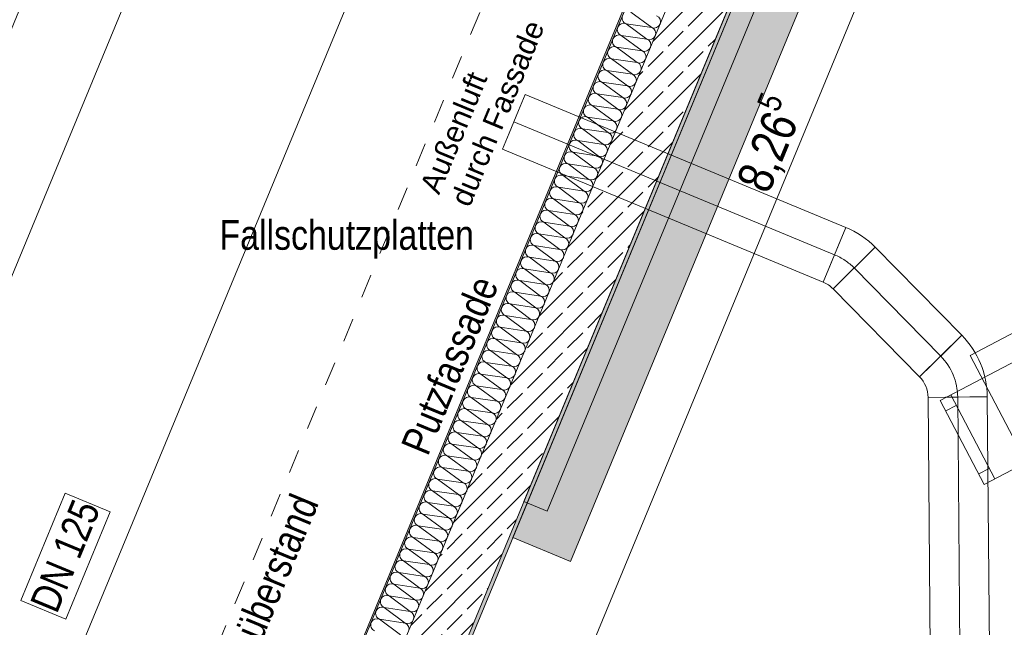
# Model space of a CAD drawing. Header units: metres. Extents: x -89 to 754, y -195 to 69.
# Tile 144 of 256: x 1.63 to 5.79, y 18.63 to 21.2. Entities that reach past the tile are written whole.
import ezdxf

# ---------------------------------------------------------------- set-up
doc = ezdxf.new("R2010")
doc.units = ezdxf.units.M
doc.header["$MEASUREMENT"] = 0
doc.linetypes.add('Strichlinie_ eng', pattern=[0.115, 0.075, -0.04])
doc.linetypes.add('STRICHPUNKT2', pattern=[12.7, 6.35, -3.175, 0, -3.175])
for name, color, linetype in [('10 Fassade', 7, 'Continuous'), ('30 Dach', 7, 'Continuous'), ('70 Entwässerung_Regenwasser', 7, 'Continuous'), ('70 Lüftung', 7, 'Continuous'), ('90 Allgemein Beschriftung', 7, 'Continuous'), ('95 Ausführungsplanung Bemaßung', 7, 'Continuous'), ('Neubau_10 Wand außen', 7, 'Continuous'), ('Neubau_30 Dach', 7, 'Continuous'), ('Neubau_50 Möblierung', 7, 'Continuous'), ('Neubau_95 Ausführungsplanung Bemaßung', 7, 'Continuous')]:
    doc.layers.add(name, color=color, linetype=linetype)
doc.styles.add('ERSTELLTER_STIL_1', font='arial.ttf')
doc.styles.add('ERSTELLTER_STIL_3', font='ARIALN.TTF')
doc.dimstyles.new('ERSTELLTER_STIL__4', dxfattribs={"dimtxt": 0.15, "dimasz": 0.095143, "dimexe": 0.18, "dimexo": 0.0625, "dimgap": 0, "dimtad": 1, "dimzin": 0, "dimdsep": 46, "dimtxsty": 'ERSTELLTER_STIL_3', "dimblk": 'ARROWHEAD_6', "dimblk1": 'ARROWHEAD_6', "dimblk2": 'ARROWHEAD_6', "dimcen": 0.09, "dimse1": 1, "dimse2": 1, "dimclrd": 7, "dimclre": 7, "dimclrt": 7, "dimazin": 0, "dimtfac": 1, "dimtdec": 4, "dimtmove": 0, "dimatfit": 3, "dimfxl": 1, "dimtolj": 1, "dimtzin": 0, "dimarcsym": 0})
doc.dimstyles.new('ERSTELLTER_STIL__7', dxfattribs={"dimtxt": 0.125, "dimasz": 0.091787, "dimexe": 0.18, "dimexo": 0.04, "dimgap": 0, "dimtad": 1, "dimtih": 1, "dimtoh": 1, "dimzin": 0, "dimdsep": 46, "dimtxsty": 'ERSTELLTER_STIL_3', "dimblk": 'ARROWHEAD_5', "dimblk1": 'ARROWHEAD_5', "dimblk2": 'ARROWHEAD_5', "dimcen": 0.09, "dimclrd": 7, "dimclre": 7, "dimclrt": 7, "dimazin": 0, "dimtfac": 1, "dimtdec": 4, "dimtmove": 0, "dimatfit": 3, "dimfxl": 1, "dimtolj": 1, "dimtzin": 0, "dimarcsym": 0})
doc.dimstyles.new('ERSTELLTER_STIL__8', dxfattribs={"dimtxt": 0.125, "dimasz": 0.091787, "dimexe": 0.18, "dimexo": 0.04, "dimgap": 0, "dimtad": 1, "dimtih": 1, "dimtoh": 1, "dimzin": 0, "dimdsep": 46, "dimtxsty": 'ERSTELLTER_STIL_3', "dimblk": 'ARROWHEAD_5', "dimblk1": 'ARROWHEAD_5', "dimblk2": 'ARROWHEAD_5', "dimcen": 0.09, "dimclrd": 7, "dimclre": 7, "dimclrt": 7, "dimazin": 0, "dimtfac": 1, "dimtdec": 4, "dimtmove": 2, "dimatfit": 3, "dimfxl": 1, "dimtolj": 1, "dimtzin": 0, "dimarcsym": 0})

# ---------------------------------------------------------------- blocks, each defined once
blk = doc.blocks.new('*X158')
at = {"layer": 'Neubau_10 Wand außen', "color": 8, "linetype": 'Continuous', "lineweight": 9}
for p, q in [((4.2127, 21.2306), (4.301, 21.1652)), ((4.1923, 21.1813), (4.2806, 21.1159)), ((4.1923, 21.1813), (4.301, 21.1652)), ((4.1719, 21.1321), (4.2806, 21.1159)), ((4.1719, 21.1321), (4.2602, 21.0666)), ((4.1515, 21.0828), (4.2398, 21.0173)), ((4.1515, 21.0828), (4.2602, 21.0666)), ((4.1311, 21.0335), (4.2194, 20.9681)), ((4.1311, 21.0335), (4.2398, 21.0173)), ((4.1107, 20.9843), (4.2194, 20.9681)), ((4.1107, 20.9843), (4.199, 20.9188)), ((4.0902, 20.935), (4.1786, 20.8695)), ((4.0902, 20.935), (4.199, 20.9188)), ((4.0698, 20.8857), (4.1582, 20.8202)), ((4.0698, 20.8857), (4.1786, 20.8695)), ((4.0494, 20.8364), (4.1582, 20.8202)), ((4.0494, 20.8364), (4.1378, 20.771)), ((4.029, 20.7872), (4.1174, 20.7217)), ((4.029, 20.7872), (4.1378, 20.771)), ((4.0086, 20.7379), (4.097, 20.6724)), ((4.0086, 20.7379), (4.1174, 20.7217)), ((3.9882, 20.6886), (4.097, 20.6724)), ((3.9882, 20.6886), (4.0765, 20.6232)), ((3.9678, 20.6393), (4.0561, 20.5739)), ((3.9678, 20.6393), (4.0765, 20.6232)), ((3.9474, 20.5901), (4.0357, 20.5246)), ((3.9474, 20.5901), (4.0561, 20.5739)), ((3.927, 20.5408), (4.0357, 20.5246)), ((3.927, 20.5408), (4.0153, 20.4753)), ((3.9066, 20.4915), (3.9949, 20.4261)), ((3.9066, 20.4915), (4.0153, 20.4753)), ((3.8861, 20.4422), (3.9745, 20.3768)), ((3.8861, 20.4422), (3.9949, 20.4261)), ((3.8657, 20.393), (3.9745, 20.3768)), ((3.8657, 20.393), (3.9541, 20.3275)), ((3.8453, 20.3437), (3.9337, 20.2782)), ((3.8453, 20.3437), (3.9541, 20.3275)), ((3.8249, 20.2944), (3.9133, 20.229)), ((3.8249, 20.2944), (3.9337, 20.2782)), ((3.8045, 20.2451), (3.9133, 20.229)), ((3.8045, 20.2451), (3.8929, 20.1797)), ((3.7841, 20.1959), (3.8724, 20.1304)), ((3.7841, 20.1959), (3.8929, 20.1797)), ((3.7637, 20.1466), (3.852, 20.0811)), ((3.7637, 20.1466), (3.8724, 20.1304)), ((3.7433, 20.0973), (3.852, 20.0811)), ((3.7433, 20.0973), (3.8316, 20.0319)), ((3.7229, 20.0481), (3.8112, 19.9826)), ((3.7229, 20.0481), (3.8316, 20.0319)), ((3.7025, 19.9988), (3.7908, 19.9333)), ((3.7025, 19.9988), (3.8112, 19.9826)), ((3.6821, 19.9495), (3.7908, 19.9333)), ((3.6821, 19.9495), (3.7704, 19.884)), ((3.6616, 19.9002), (3.75, 19.8348)), ((3.6616, 19.9002), (3.7704, 19.884)), ((3.6412, 19.851), (3.7296, 19.7855)), ((3.6412, 19.851), (3.75, 19.8348)), ((3.6208, 19.8017), (3.7296, 19.7855)), ((3.6208, 19.8017), (3.7092, 19.7362)), ((3.6004, 19.7524), (3.6888, 19.687)), ((3.6004, 19.7524), (3.7092, 19.7362)), ((3.58, 19.7031), (3.6683, 19.6377)), ((3.58, 19.7031), (3.6888, 19.687)), ((3.5596, 19.6539), (3.6683, 19.6377)), ((3.5596, 19.6539), (3.6479, 19.5884)), ((3.5392, 19.6046), (3.6275, 19.5391)), ((3.5392, 19.6046), (3.6479, 19.5884)), ((3.5188, 19.5553), (3.6071, 19.4899)), ((3.5188, 19.5553), (3.6275, 19.5391)), ((3.4984, 19.506), (3.6071, 19.4899)), ((3.4984, 19.506), (3.5867, 19.4406)), ((3.478, 19.4568), (3.5663, 19.3913)), ((3.478, 19.4568), (3.5867, 19.4406)), ((3.4575, 19.4075), (3.5459, 19.342)), ((3.4575, 19.4075), (3.5663, 19.3913)), ((3.4371, 19.3582), (3.5459, 19.342)), ((3.4371, 19.3582), (3.5255, 19.2928)), ((3.4167, 19.3089), (3.5051, 19.2435)), ((3.4167, 19.3089), (3.5255, 19.2928)), ((3.3963, 19.2597), (3.4847, 19.1942)), ((3.3963, 19.2597), (3.5051, 19.2435)), ((3.3759, 19.2104), (3.4847, 19.1942)), ((3.3759, 19.2104), (3.4642, 19.1449)), ((3.3555, 19.1611), (3.4438, 19.0957)), ((3.3555, 19.1611), (3.4642, 19.1449)), ((3.3351, 19.1119), (3.4234, 19.0464)), ((3.3351, 19.1119), (3.4438, 19.0957)), ((3.3147, 19.0626), (3.4234, 19.0464)), ((3.3147, 19.0626), (3.403, 18.9971)), ((3.2943, 19.0133), (3.3826, 18.9479)), ((3.2943, 19.0133), (3.403, 18.9971)), ((3.2739, 18.964), (3.3622, 18.8986)), ((3.2739, 18.964), (3.3826, 18.9479)), ((3.2534, 18.9148), (3.3622, 18.8986)), ((3.2534, 18.9148), (3.3418, 18.8493)), ((3.233, 18.8655), (3.3214, 18.8)), ((3.233, 18.8655), (3.3418, 18.8493)), ((3.2126, 18.8162), (3.301, 18.7508)), ((3.2126, 18.8162), (3.3214, 18.8)), ((3.1922, 18.7669), (3.301, 18.7508)), ((3.1922, 18.7669), (3.2806, 18.7015)), ((3.1718, 18.7177), (3.2601, 18.6522)), ((3.1718, 18.7177), (3.2806, 18.7015)), ((3.1514, 18.6684), (3.2397, 18.6029)), ((3.1514, 18.6684), (3.2601, 18.6522))]:
    blk.add_line(p, q, dxfattribs=at)
for centre, start, end in [((4.2025, 21.206), 157.5, 247.5), ((4.3113, 21.1898), 337.5, 67.5), ((4.1821, 21.1567), 157.5, 247.5), ((4.1821, 21.1567), 67.5, 157.5), ((4.3113, 21.1898), 247.5, 337.5), ((4.2908, 21.1405), 337.5, 67.5), ((4.1617, 21.1074), 157.5, 247.5), ((4.1617, 21.1074), 67.5, 157.5), ((4.2908, 21.1405), 247.5, 337.5), ((4.1413, 21.0582), 67.5, 157.5), ((4.2704, 21.0913), 247.5, 337.5), ((4.2704, 21.0913), 337.5, 67.5), ((4.1209, 21.0089), 67.5, 157.5), ((4.1413, 21.0582), 157.5, 247.5), ((4.25, 21.042), 337.5, 67.5), ((4.1209, 21.0089), 157.5, 247.5), ((4.25, 21.042), 247.5, 337.5), ((4.2296, 20.9927), 337.5, 67.5), ((4.1005, 20.9596), 157.5, 247.5), ((4.1005, 20.9596), 67.5, 157.5), ((4.2296, 20.9927), 247.5, 337.5), ((4.2092, 20.9434), 337.5, 67.5), ((4.08, 20.9103), 157.5, 247.5), ((4.08, 20.9103), 67.5, 157.5), ((4.2092, 20.9434), 247.5, 337.5), ((4.1888, 20.8942), 337.5, 67.5), ((4.0596, 20.8611), 157.5, 247.5), ((4.0596, 20.8611), 67.5, 157.5), ((4.1888, 20.8942), 247.5, 337.5), ((4.1684, 20.8449), 337.5, 67.5), ((4.0392, 20.8118), 67.5, 157.5), ((4.1684, 20.8449), 247.5, 337.5), ((4.0188, 20.7625), 67.5, 157.5), ((4.0392, 20.8118), 157.5, 247.5), ((4.148, 20.7956), 247.5, 337.5), ((4.148, 20.7956), 337.5, 67.5), ((4.0188, 20.7625), 157.5, 247.5), ((4.1276, 20.7463), 337.5, 67.5), ((3.9984, 20.7132), 157.5, 247.5), ((3.9984, 20.7132), 67.5, 157.5), ((4.1276, 20.7463), 247.5, 337.5), ((4.1072, 20.6971), 337.5, 67.5), ((3.978, 20.664), 157.5, 247.5), ((3.978, 20.664), 67.5, 157.5), ((4.1072, 20.6971), 247.5, 337.5), ((4.0867, 20.6478), 337.5, 67.5), ((3.9576, 20.6147), 157.5, 247.5), ((3.9576, 20.6147), 67.5, 157.5), ((4.0867, 20.6478), 247.5, 337.5), ((4.0663, 20.5985), 337.5, 67.5), ((3.9372, 20.5654), 67.5, 157.5), ((4.0663, 20.5985), 247.5, 337.5), ((3.9168, 20.5162), 67.5, 157.5), ((3.9372, 20.5654), 157.5, 247.5), ((4.0459, 20.5492), 247.5, 337.5), ((4.0459, 20.5492), 337.5, 67.5), ((3.8964, 20.4669), 67.5, 157.5), ((3.9168, 20.5162), 157.5, 247.5), ((4.0255, 20.5), 337.5, 67.5), ((3.8964, 20.4669), 157.5, 247.5), ((4.0255, 20.5), 247.5, 337.5), ((4.0051, 20.4507), 337.5, 67.5), ((3.8759, 20.4176), 157.5, 247.5), ((3.8759, 20.4176), 67.5, 157.5), ((4.0051, 20.4507), 247.5, 337.5), ((3.9847, 20.4014), 337.5, 67.5), ((3.8555, 20.3683), 157.5, 247.5), ((3.8555, 20.3683), 67.5, 157.5), ((3.9847, 20.4014), 247.5, 337.5), ((3.9643, 20.3521), 337.5, 67.5), ((3.8351, 20.3191), 157.5, 247.5), ((3.8351, 20.3191), 67.5, 157.5), ((3.9643, 20.3521), 247.5, 337.5), ((3.9439, 20.3029), 337.5, 67.5), ((3.8147, 20.2698), 67.5, 157.5), ((3.9439, 20.3029), 247.5, 337.5), ((3.7943, 20.2205), 67.5, 157.5), ((3.8147, 20.2698), 157.5, 247.5), ((3.9235, 20.2536), 337.5, 67.5), ((3.7943, 20.2205), 157.5, 247.5), ((3.9235, 20.2536), 247.5, 337.5), ((3.9031, 20.2043), 337.5, 67.5), ((3.7739, 20.1712), 157.5, 247.5), ((3.7739, 20.1712), 67.5, 157.5), ((3.9031, 20.2043), 247.5, 337.5), ((3.8826, 20.1551), 337.5, 67.5), ((3.7535, 20.122), 157.5, 247.5), ((3.7535, 20.122), 67.5, 157.5), ((3.8826, 20.1551), 247.5, 337.5), ((3.8622, 20.1058), 337.5, 67.5), ((3.7331, 20.0727), 157.5, 247.5), ((3.7331, 20.0727), 67.5, 157.5), ((3.8622, 20.1058), 247.5, 337.5), ((3.8418, 20.0565), 337.5, 67.5), ((3.7127, 20.0234), 67.5, 157.5), ((3.8418, 20.0565), 247.5, 337.5), ((3.6923, 19.9741), 67.5, 157.5), ((3.7127, 20.0234), 157.5, 247.5), ((3.8214, 20.0072), 247.5, 337.5), ((3.8214, 20.0072), 337.5, 67.5), ((3.6923, 19.9741), 157.5, 247.5), ((3.801, 19.958), 337.5, 67.5), ((3.6718, 19.9249), 157.5, 247.5), ((3.6718, 19.9249), 67.5, 157.5), ((3.801, 19.958), 247.5, 337.5), ((3.7806, 19.9087), 337.5, 67.5), ((3.6514, 19.8756), 157.5, 247.5), ((3.6514, 19.8756), 67.5, 157.5), ((3.7806, 19.9087), 247.5, 337.5), ((3.7602, 19.8594), 337.5, 67.5), ((3.631, 19.8263), 157.5, 247.5), ((3.631, 19.8263), 67.5, 157.5), ((3.7602, 19.8594), 247.5, 337.5), ((3.7398, 19.8101), 337.5, 67.5), ((3.6106, 19.777), 157.5, 247.5), ((3.6106, 19.777), 67.5, 157.5), ((3.7398, 19.8101), 247.5, 337.5), ((3.5902, 19.7278), 67.5, 157.5), ((3.7194, 19.7609), 247.5, 337.5), ((3.7194, 19.7609), 337.5, 67.5), ((3.5698, 19.6785), 67.5, 157.5), ((3.5902, 19.7278), 157.5, 247.5), ((3.699, 19.7116), 337.5, 67.5), ((3.5698, 19.6785), 157.5, 247.5), ((3.699, 19.7116), 247.5, 337.5), ((3.6785, 19.6623), 337.5, 67.5), ((3.5494, 19.6292), 157.5, 247.5), ((3.5494, 19.6292), 67.5, 157.5), ((3.6785, 19.6623), 247.5, 337.5), ((3.6581, 19.613), 337.5, 67.5), ((3.529, 19.58), 157.5, 247.5), ((3.529, 19.58), 67.5, 157.5), ((3.6581, 19.613), 247.5, 337.5), ((3.6377, 19.5638), 337.5, 67.5), ((3.5086, 19.5307), 157.5, 247.5), ((3.5086, 19.5307), 67.5, 157.5), ((3.6377, 19.5638), 247.5, 337.5), ((3.6173, 19.5145), 337.5, 67.5), ((3.4882, 19.4814), 67.5, 157.5), ((3.6173, 19.5145), 247.5, 337.5), ((3.4677, 19.4321), 67.5, 157.5), ((3.4882, 19.4814), 157.5, 247.5), ((3.5969, 19.4652), 247.5, 337.5), ((3.5969, 19.4652), 337.5, 67.5), ((3.4677, 19.4321), 157.5, 247.5), ((3.5765, 19.416), 337.5, 67.5), ((3.4473, 19.3829), 157.5, 247.5), ((3.4473, 19.3829), 67.5, 157.5), ((3.5765, 19.416), 247.5, 337.5), ((3.5561, 19.3667), 337.5, 67.5), ((3.4269, 19.3336), 157.5, 247.5), ((3.4269, 19.3336), 67.5, 157.5), ((3.5561, 19.3667), 247.5, 337.5), ((3.5357, 19.3174), 337.5, 67.5), ((3.4065, 19.2843), 157.5, 247.5), ((3.4065, 19.2843), 67.5, 157.5), ((3.5357, 19.3174), 247.5, 337.5), ((3.5153, 19.2681), 337.5, 67.5), ((3.3861, 19.235), 67.5, 157.5), ((3.5153, 19.2681), 247.5, 337.5), ((3.3657, 19.1858), 67.5, 157.5), ((3.3861, 19.235), 157.5, 247.5), ((3.4949, 19.2189), 247.5, 337.5), ((3.4949, 19.2189), 337.5, 67.5), ((3.3453, 19.1365), 67.5, 157.5), ((3.3657, 19.1858), 157.5, 247.5), ((3.4745, 19.1696), 337.5, 67.5), ((3.3453, 19.1365), 157.5, 247.5), ((3.4745, 19.1696), 247.5, 337.5), ((3.454, 19.1203), 337.5, 67.5), ((3.3249, 19.0872), 157.5, 247.5), ((3.3249, 19.0872), 67.5, 157.5), ((3.454, 19.1203), 247.5, 337.5), ((3.4336, 19.071), 337.5, 67.5), ((3.3045, 19.0379), 157.5, 247.5), ((3.3045, 19.0379), 67.5, 157.5), ((3.4336, 19.071), 247.5, 337.5), ((3.4132, 19.0218), 337.5, 67.5), ((3.2841, 18.9887), 157.5, 247.5), ((3.2841, 18.9887), 67.5, 157.5), ((3.4132, 19.0218), 247.5, 337.5), ((3.3928, 18.9725), 337.5, 67.5), ((3.2637, 18.9394), 67.5, 157.5), ((3.3928, 18.9725), 247.5, 337.5), ((3.2432, 18.8901), 67.5, 157.5), ((3.2637, 18.9394), 157.5, 247.5), ((3.3724, 18.9232), 337.5, 67.5), ((3.2432, 18.8901), 157.5, 247.5), ((3.3724, 18.9232), 247.5, 337.5), ((3.352, 18.8739), 337.5, 67.5), ((3.2228, 18.8409), 157.5, 247.5), ((3.2228, 18.8409), 67.5, 157.5), ((3.352, 18.8739), 247.5, 337.5), ((3.3316, 18.8247), 337.5, 67.5), ((3.2024, 18.7916), 157.5, 247.5), ((3.2024, 18.7916), 67.5, 157.5), ((3.3316, 18.8247), 247.5, 337.5), ((3.3112, 18.7754), 337.5, 67.5), ((3.182, 18.7423), 157.5, 247.5), ((3.182, 18.7423), 67.5, 157.5), ((3.3112, 18.7754), 247.5, 337.5), ((3.2908, 18.7261), 337.5, 67.5), ((3.1616, 18.693), 67.5, 157.5), ((3.2908, 18.7261), 247.5, 337.5), ((3.1412, 18.6438), 67.5, 157.5), ((3.1616, 18.693), 157.5, 247.5), ((3.2704, 18.6768), 247.5, 337.5), ((3.2704, 18.6768), 337.5, 67.5), ((3.1412, 18.6438), 157.5, 247.5), ((3.2499, 18.6276), 337.5, 67.5)]:
    blk.add_arc(centre, 0.0267, start, end, dxfattribs=at)
blk = doc.blocks.new('Stuhl 02 27[35]_1', base_point=(6.059, 19.4226))
at = {"layer": 'Neubau_50 Möblierung', "color": 254, "linetype": 'Continuous', "lineweight": 18, "true_color": 0xdfdfdf}
for p, q in [((5.7489, 19.2603), (5.5634, 19.6147)), ((5.5866, 19.5704), (5.5423, 19.5472)), ((5.7257, 19.3046), (5.6814, 19.2814))]:
    blk.add_line(p, q, dxfattribs=at)
at = {"layer": 'Neubau_50 Möblierung', "color": 254, "linetype": 'Continuous', "lineweight": 18, "true_color": 0xdfdfdf, "flags": 128}
blk.add_lwpolyline([(6.059, 19.4226), (5.8735, 19.777), (5.5191, 19.5915), (5.7046, 19.2371)], close=True, dxfattribs=at)
blk = doc.blocks.new('Schultisch 27[62]_1', base_point=(6.6451, 18.9514))
at = {"layer": 'Neubau_50 Möblierung', "color": 254, "linetype": 'Continuous', "lineweight": 18, "true_color": 0xdfdfdf, "flags": 128}
blk.add_lwpolyline([(6.6451, 18.9514), (6.0871, 20.0138), (5.6445, 19.7814), (6.2024, 18.7189)], close=True, dxfattribs=at)
blk = doc.blocks.new('*D604')
at = {"layer": '95 Ausführungsplanung Bemaßung', "color": 7, "linetype": 'Continuous', "lineweight": 9}
for p, q in [((6.5145, 24.3811), (6.4603, 24.5119)), ((6.4874, 24.4465), (6.5161, 24.5159)), ((3.3249, 16.8115), (6.4874, 24.4465)), ((6.5741, 24.4106), (6.4006, 24.4824)), ((3.2978, 16.8769), (3.352, 16.7461)), ((3.4116, 16.7756), (3.2381, 16.8474)), ((3.2961, 16.7421), (3.3249, 16.8115))]:
    blk.add_line(p, q, dxfattribs=at)
at = {"layer": '95 Ausführungsplanung Bemaßung', "color": 7, "lineweight": 9, "insert": (4.8338, 20.4415), "char_height": 0.15, "attachment_point": 7, "rotation": 67.5, "style": 'ERSTELLTER_STIL_3'}
blk.add_mtext('\\A1;{\\pql;\\fArial Narrow|b0|i0|c0|p0;\\W1.000000;8,26\\fArial Narrow|b0|i0|c0|p0;\\W1.000000;\\A1{\\H.66x;\\S5^  ;}}', dxfattribs=at)
blk = doc.blocks.new('ARROWHEAD_6')
at = {"color": 0, "linetype": 'Continuous', "lineweight": 0}
for p, q in [((-0.5, -0.5), (0.5, 0.5)), ((0, 0), (-1, 0))]:
    blk.add_line(p, q, dxfattribs=at)
blk = doc.blocks.new('*D624')
at = {"layer": 'Neubau_95 Ausführungsplanung Bemaßung', "linetype": 'Continuous', "lineweight": 9}
for points in [[(3.3973, 18.2864), (3.4719, 18.2251), (3.4926, 18.2706)], [(4.2556, 17.0019), (4.2774, 17.096), (4.2275, 17.0943)]]:
    blk.add_hatch(color=7, dxfattribs=at).paths.add_polyline_path(points)
at = {"layer": 'Neubau_95 Ausführungsplanung Bemaßung', "color": 7, "linetype": 'Continuous', "lineweight": 9}
for p, q in [((3.3973, 18.2864), (3.4926, 18.2706)), ((3.3973, 18.2864), (3.4719, 18.2251)), ((3.4926, 18.2706), (3.4719, 18.2251)), ((4.2275, 17.0943), (4.2774, 17.096)), ((4.2556, 17.0019), (4.2275, 17.0943)), ((4.2556, 17.0019), (4.2774, 17.096))]:
    blk.add_line(p, q, dxfattribs=at)
blk.add_arc((2.8652, 17.0019), 1.3904, 3.8456, 63.6544, dxfattribs=at)
at = {"layer": 'Neubau_95 Ausführungsplanung Bemaßung', "color": 7, "lineweight": 9, "char_height": 0.125, "attachment_point": 7, "style": 'ERSTELLTER_STIL_3'}
for s, insert in [('\\A1;{\\pql;\\fArial Narrow|b0|i0|c0|p0;\\W1.000000;ca. 67,50°}', (4.1252, 17.8688)), ('\\A1;{\\pql;\\fArial Narrow|b0|i0|c0|p0;\\W1.000000;parallel zum Bestand}', (4.1252, 17.6938))]:
    blk.add_mtext(s, dxfattribs=dict(at, insert=insert))
blk = doc.blocks.new('ARROWHEAD_5')
at = {"linetype": 'Continuous', "lineweight": 0}
blk.add_hatch(color=0, dxfattribs=at).paths.add_polyline_path([(-1, 0.2679), (0, 0), (-1, -0.2679)])
at = {"color": 0, "linetype": 'Continuous', "lineweight": 0}
blk.add_line((0, 0), (-1, 0), dxfattribs=at)
blk = doc.blocks.new('*D626')
at = {"layer": 'Neubau_95 Ausführungsplanung Bemaßung', "linetype": 'Continuous', "lineweight": 9}
for points in [[(15.6641, 17.5953), (15.5845, 17.65), (15.5678, 17.6029)], [(14.4168, 16.7619), (14.4466, 16.8538), (14.3967, 16.8564)]]:
    blk.add_hatch(color=7, dxfattribs=at).paths.add_polyline_path(points)
at = {"layer": 'Neubau_95 Ausführungsplanung Bemaßung', "color": 7, "linetype": 'Continuous', "lineweight": 9}
for p, q in [((15.5678, 17.6029), (15.5845, 17.65)), ((15.6641, 17.5953), (15.5845, 17.65)), ((15.6641, 17.5953), (15.5678, 17.6029)), ((14.3967, 16.8564), (14.4466, 16.8538)), ((14.4168, 16.7619), (14.3967, 16.8564)), ((14.4168, 16.7619), (14.4466, 16.8538))]:
    blk.add_line(p, q, dxfattribs=at)
blk.add_arc((15.3189, 16.7619), 0.9021, 73.4289, 174.0711, dxfattribs=at)
at = {"layer": 'Neubau_95 Ausführungsplanung Bemaßung', "color": 7, "lineweight": 9, "char_height": 0.125, "attachment_point": 7, "style": 'ERSTELLTER_STIL_3'}
for s, insert in [('\\A1;{\\pql;\\fArial Narrow|b0|i0|c0|p0;\\W1.000000;ca. 112,50°}', (13.774, 17.6731)), ('\\A1;{\\pql;\\fArial Narrow|b0|i0|c0|p0;\\W1.000000;parallel zum Bestand}', (13.774, 17.4981))]:
    blk.add_mtext(s, dxfattribs=dict(at, insert=insert))
blk = doc.blocks.new('*D627')
at = {"layer": 'Neubau_95 Ausführungsplanung Bemaßung', "linetype": 'Continuous', "lineweight": 9}
for points in [[(17.3933, 24.6369), (17.372, 24.5427), (17.422, 24.5447)], [(18.1264, 23.5398), (18.0521, 23.6016), (18.0312, 23.5562)]]:
    blk.add_hatch(color=7, dxfattribs=at).paths.add_polyline_path(points)
at = {"layer": 'Neubau_95 Ausführungsplanung Bemaßung', "color": 7, "linetype": 'Continuous', "lineweight": 9}
for p, q in [((17.3933, 24.6369), (17.372, 24.5427)), ((17.3933, 24.6369), (17.422, 24.5447)), ((17.422, 24.5447), (17.372, 24.5427)), ((18.0312, 23.5562), (18.0521, 23.6016)), ((18.1264, 23.5398), (18.0521, 23.6016)), ((18.1264, 23.5398), (18.0312, 23.5562))]:
    blk.add_line(p, q, dxfattribs=at)
blk.add_arc((18.5808, 24.6369), 1.1875, 184.503, 242.997, dxfattribs=at)
at = {"layer": 'Neubau_95 Ausführungsplanung Bemaßung', "color": 7, "lineweight": 9, "char_height": 0.125, "attachment_point": 7, "style": 'ERSTELLTER_STIL_3'}
for s, insert in [('\\A1;{\\pql;\\fArial Narrow|b0|i0|c0|p0;\\W1.000000;ca. 67,50°}', (16.2832, 23.9327)), ('\\A1;{\\pql;\\fArial Narrow|b0|i0|c0|p0;\\W1.000000;parallel zum Bestand}', (16.2832, 23.7577))]:
    blk.add_mtext(s, dxfattribs=dict(at, insert=insert))
blk = doc.blocks.new('*D628')
at = {"layer": 'Neubau_95 Ausführungsplanung Bemaßung', "linetype": 'Continuous', "lineweight": 9}
for points in [[(7.0195, 24.6369), (6.9901, 24.5449), (7.04, 24.5425)], [(5.6482, 23.7207), (5.7275, 23.6655), (5.7445, 23.7126)]]:
    blk.add_hatch(color=7, dxfattribs=at).paths.add_polyline_path(points)
at = {"layer": 'Neubau_95 Ausführungsplanung Bemaßung', "color": 7, "linetype": 'Continuous', "lineweight": 9}
for p, q in [((7.0195, 24.6369), (6.9901, 24.5449)), ((7.0195, 24.6369), (7.04, 24.5425)), ((7.04, 24.5425), (6.9901, 24.5449)), ((5.6482, 23.7207), (5.7445, 23.7126)), ((5.6482, 23.7207), (5.7275, 23.6655)), ((5.7445, 23.7126), (5.7275, 23.6655))]:
    blk.add_line(p, q, dxfattribs=at)
blk.add_arc((6.0277, 24.6369), 0.9917, 252.8923, 354.6077, dxfattribs=at)
at = {"layer": 'Neubau_95 Ausführungsplanung Bemaßung', "color": 7, "lineweight": 9, "char_height": 0.125, "attachment_point": 7, "style": 'ERSTELLTER_STIL_3'}
for s, insert in [('\\A1;{\\pql;\\fArial Narrow|b0|i0|c0|p0;\\W1.000000;ca. 112,50°}', (5.9724, 23.5834)), ('\\A1;{\\pql;\\fArial Narrow|b0|i0|c0|p0;\\W1.000000;parallel zum Bestand}', (5.9724, 23.4084))]:
    blk.add_mtext(s, dxfattribs=dict(at, insert=insert))
blk = doc.blocks.new('*D737')
at = {"layer": '95 Ausführungsplanung Bemaßung', "color": 7, "linetype": 'Continuous', "lineweight": 9}
for p, q in [((3.1829, 25.9003), (3.1287, 26.0312)), ((3.1558, 25.9657), (3.1845, 26.0351)), ((3.2425, 25.9298), (3.069, 26.0017)), ((-0.2891, 17.6491), (3.1558, 25.9657)), ((-0.3162, 17.7146), (-0.262, 17.5837)), ((-0.2023, 17.6132), (-0.3758, 17.6851)), ((-1.3591, 15.0657), (-0.2891, 17.6491))]:
    blk.add_line(p, q, dxfattribs=at)
at = {"layer": '95 Ausführungsplanung Bemaßung', "color": 7, "lineweight": 9, "insert": (1.341, 21.6628), "char_height": 0.15, "attachment_point": 7, "rotation": 67.5, "style": 'ERSTELLTER_STIL_3'}
blk.add_mtext('\\A1;{\\pql;\\fArial Narrow|b0|i0|c0|p0;\\W1.000000;9,00}', dxfattribs=at)
blk = doc.blocks.new('*D746')
at = {"layer": '95 Ausführungsplanung Bemaßung', "color": 7, "linetype": 'Continuous', "lineweight": 9}
for p, q in [((0.1761, 17.727), (3.2089, 25.0487)), ((0.149, 17.7924), (0.2032, 17.6615)), ((0.2629, 17.691), (0.0894, 17.7629)), ((0.0805, 17.4961), (0.1761, 17.727)), ((0.0534, 17.5615), (0.1076, 17.4306)), ((0.1672, 17.4601), (-0.0063, 17.532)), ((-0.9896, 14.9127), (0.0805, 17.4961))]:
    blk.add_line(p, q, dxfattribs=at)
blk = doc.blocks.new('*D747')
at = {"layer": '95 Ausführungsplanung Bemaßung', "color": 7, "linetype": 'Continuous', "lineweight": 9}
for p, q in [((3.1818, 25.1141), (3.236, 24.9832)), ((0.1761, 17.727), (3.2089, 25.0487)), ((0.149, 17.7924), (0.2032, 17.6615))]:
    blk.add_line(p, q, dxfattribs=at)
at = {"layer": '95 Ausführungsplanung Bemaßung', "color": 7, "lineweight": 9, "insert": (1.6202, 21.2004), "char_height": 0.15, "attachment_point": 7, "rotation": 67.5, "style": 'ERSTELLTER_STIL_3'}
blk.add_mtext('\\A1;{\\pql;\\fArial Narrow|b0|i0|c0|p0;\\W1.000000;7,92\\fArial Narrow|b0|i0|c0|p0;\\W1.000000;\\A1{\\H.66x;\\S5^  ;}}', dxfattribs=at)
blk = doc.blocks.new('*D748')
at = {"layer": '95 Ausführungsplanung Bemaßung', "color": 7, "linetype": 'Continuous', "lineweight": 9}
for p, q in [((3.355, 25.5323), (3.4092, 25.4014)), ((3.2089, 25.0487), (3.3821, 25.4668)), ((3.1818, 25.1141), (3.236, 24.9832)), ((3.2956, 25.0127), (3.1221, 25.0846)), ((0.1761, 17.727), (3.2089, 25.0487))]:
    blk.add_line(p, q, dxfattribs=at)
at = {"layer": '95 Ausführungsplanung Bemaßung', "color": 7, "lineweight": 9, "insert": (3.2255, 25.1477), "char_height": 0.15, "attachment_point": 7, "rotation": 67.5, "style": 'ERSTELLTER_STIL_3'}
blk.add_mtext('\\A1;{\\pql;\\fArial Narrow|b0|i0|c0|p0;\\W1.000000;45\\fArial Narrow|b0|i0|c0|p0;\\W1.000000;\\A1{\\H.66x;\\S5^  ;}}', dxfattribs=at)
blk = doc.blocks.new('*D766')
at = {"layer": '95 Ausführungsplanung Bemaßung', "color": 7, "linetype": 'Continuous', "lineweight": 9}
for p, q in [((3.8094, 25.584), (3.8636, 25.4532)), ((0.5457, 17.5739), (3.8365, 25.5186)), ((0.5186, 17.6393), (0.5728, 17.5085)), ((0.6324, 17.538), (0.4589, 17.6098)), ((0.45, 17.343), (0.5457, 17.5739))]:
    blk.add_line(p, q, dxfattribs=at)
at = {"layer": '95 Ausführungsplanung Bemaßung', "color": 7, "lineweight": 9, "char_height": 0.15, "attachment_point": 7, "rotation": 67.5, "style": 'ERSTELLTER_STIL_3'}
for s, insert in [('\\A1;{\\pql;\\fArial Narrow|b0|i0|c0|p0;\\W1.000000;15\\fArial Narrow|b0|i0|c0|p0;\\W1.000000;\\A1{\\H.66x;\\S5^  ;}}', (3.6982, 25.2436)), ('\\A1;{\\pql;\\fArial Narrow|b0|i0|c0|p0;\\W1.000000;8,60}', (2.0987, 21.4016))]:
    blk.add_mtext(s, dxfattribs=dict(at, insert=insert))
blk = doc.blocks.new('*D767')
at = {"layer": '95 Ausführungsplanung Bemaßung', "color": 7, "linetype": 'Continuous', "lineweight": 9}
for p, q in [((3.9816, 25.6237), (3.8081, 25.6955)), ((3.922, 25.5942), (3.8678, 25.725)), ((3.8949, 25.6596), (3.9236, 25.729)), ((3.8365, 25.5186), (3.8949, 25.6596)), ((3.8094, 25.584), (3.8636, 25.4532)), ((3.9232, 25.4827), (3.7497, 25.5545)), ((0.5457, 17.5739), (3.8365, 25.5186))]:
    blk.add_line(p, q, dxfattribs=at)
blk = doc.blocks.new('*D783')
at = {"layer": '95 Ausführungsplanung Bemaßung', "color": 7, "linetype": 'Continuous', "lineweight": 9}
for p, q in [((7.4564, 24.687), (7.5566, 24.5868)), ((7.6004, 24.6369), (7.4126, 24.6369)), ((7.5065, 17.0019), (7.5065, 24.6369)), ((7.4564, 17.052), (7.5566, 16.9518)), ((7.6004, 17.0019), (7.4126, 17.0019))]:
    blk.add_line(p, q, dxfattribs=at)
at = {"layer": '95 Ausführungsplanung Bemaßung', "color": 7, "lineweight": 9, "char_height": 0.15, "attachment_point": 7, "rotation": 90, "style": 'ERSTELLTER_STIL_3'}
for s, insert in [('\\A1;{\\pql;\\fArial Narrow|b0|i0|c0|p0;\\W1.000000;24}', (7.4765, 24.3937)), ('\\A1;{\\pql;\\fArial Narrow|b0|i0|c0|p0;\\W1.000000;7,63\\fArial Narrow|b0|i0|c0|p0;\\W1.000000;\\A1{\\H.66x;\\S5^  ;}}', (7.5114, 20.6185))]:
    blk.add_mtext(s, dxfattribs=dict(at, insert=insert))
blk = doc.blocks.new('*D785')
at = {"layer": '95 Ausführungsplanung Bemaßung', "color": 7, "linetype": 'Continuous', "lineweight": 9}
for p, q in [((5.4501, 23.8696), (5.522, 24.0431)), ((5.4167, 23.9851), (5.4861, 23.9564)), ((5.5515, 23.9835), (5.4206, 23.9293)), ((5.4861, 23.9564), (5.7078, 23.8645)), ((5.7732, 23.8916), (5.6424, 23.8374))]:
    blk.add_line(p, q, dxfattribs=at)
at = {"layer": '95 Ausführungsplanung Bemaßung', "color": 7, "lineweight": 9, "insert": (5.2728, 24.0772), "char_height": 0.15, "attachment_point": 7, "rotation": 337.5, "style": 'ERSTELLTER_STIL_3'}
blk.add_mtext('\\A1;{\\pql;\\fArial Narrow|b0|i0|c0|p0;\\W1.000000;24}', dxfattribs=at)
blk = doc.blocks.new('*D786')
at = {"layer": '95 Ausführungsplanung Bemaßung', "color": 7, "linetype": 'Continuous', "lineweight": 9}
for p, q in [((5.4861, 23.9564), (5.7078, 23.8645)), ((5.6719, 23.7778), (5.7437, 23.9513)), ((5.7732, 23.8916), (5.6424, 23.8374)), ((5.7078, 23.8645), (16.4225, 19.4264)), ((16.4879, 19.4535), (16.3571, 19.3993))]:
    blk.add_line(p, q, dxfattribs=at)
at = {"layer": '95 Ausführungsplanung Bemaßung', "color": 7, "lineweight": 9, "char_height": 0.15, "attachment_point": 7, "rotation": 337.5, "style": 'ERSTELLTER_STIL_3'}
for s, insert in [('\\A1;{\\pql;\\fArial Narrow|b0|i0|c0|p0;\\W1.000000;11,60}', (10.8759, 21.7563)), ('\\A1;{\\pql;\\fArial Narrow|b0|i0|c0|p0;\\W1.000000;24}', (16.2093, 19.5472))]:
    blk.add_mtext(s, dxfattribs=dict(at, insert=insert))
blk = doc.blocks.new('*D787')
at = {"layer": '95 Ausführungsplanung Bemaßung', "color": 7, "linetype": 'Continuous', "lineweight": 9}
for p, q in [((5.7078, 23.8645), (16.4225, 19.4264)), ((16.3866, 19.3396), (16.4585, 19.5131)), ((16.4879, 19.4535), (16.3571, 19.3993)), ((16.4225, 19.4264), (16.6443, 19.3345)), ((16.6083, 19.2478), (16.6802, 19.4213)), ((16.5788, 19.3074), (16.7097, 19.3616)), ((16.7376, 19.3501), (16.6067, 19.2959))]:
    blk.add_line(p, q, dxfattribs=at)
at = {"layer": '95 Ausführungsplanung Bemaßung', "color": 7, "lineweight": 9, "insert": (16.7054, 19.5689), "char_height": 0.15, "attachment_point": 7, "rotation": 337.5, "style": 'ERSTELLTER_STIL_3'}
blk.add_mtext('\\A1;{\\pql;\\fArial Narrow|b0|i0|c0|p0;\\W1.000000;3}', dxfattribs=at)
blk = doc.blocks.new('*D810')
at = {"layer": '95 Ausführungsplanung Bemaßung', "color": 7, "linetype": 'Continuous', "lineweight": 9}
for p, q in [((2.7862, 26.1188), (2.815, 26.1882)), ((2.873, 26.0829), (2.6995, 26.1548)), ((2.8133, 26.0534), (2.7591, 26.1842)), ((-9.7372, -4.1153), (2.7862, 26.1188)), ((-9.7643, -4.0499), (-9.7101, -4.1807)), ((-9.6504, -4.1512), (-9.8239, -4.0794)), ((-9.7659, -4.1847), (-9.7372, -4.1153))]:
    blk.add_line(p, q, dxfattribs=at)
at = {"layer": '95 Ausführungsplanung Bemaßung', "color": 7, "lineweight": 9, "insert": (-3.5663, 10.7697), "char_height": 0.15, "attachment_point": 7, "rotation": 67.5, "style": 'ERSTELLTER_STIL_3'}
blk.add_mtext('\\A1;{\\pql;\\fArial Narrow|b0|i0|c0|p0;\\W1.000000;32,72\\fArial Narrow|b0|i0|c0|p0;\\W1.000000;\\A1{\\H.66x;\\S5^  ;}}', dxfattribs=at)

msp = doc.modelspace()

# ---------------------------------------------------------------- hatches: boundary and pattern name
at = {"layer": 'Neubau_10 Wand außen', "linetype": 'Continuous', "lineweight": 0, "true_color": 0x000000}
h = msp.add_hatch(dxfattribs=at)
h.set_pattern_fill('Mörtel_0001', color=18, style=0, pattern_type=2)
h.set_pattern_definition([(45, (0, 0.175), (-0.05568466, 0.05568466), [0, -0.0525, 0, -0.07875]), (110, (0.175, 0.175), (0.0740008, 0.02693409), [0, -0.0385, 0, -0.0665])])
h.paths.add_polyline_path([(5.581, 24.6219), (2.259, 16.6019), (2.2666, 16.6019), (5.5886, 24.6219)])
h = msp.add_hatch(dxfattribs=at)
h.set_pattern_fill('Beton_Stahlbeton_0001', color=18, style=0, pattern_type=2)
h.set_pattern_definition([(45, (0, 0), (-0.0848528, 0.0848528), []), (45, (-0.04243, 0.04243), (-0.0848528, 0.0848528), [0.09, -0.03])])
h.paths.add_polyline_path([(2.8652, 17.0019), (6.0215, 24.6219), (5.7617, 24.6219), (2.6054, 17.0019)])
h = msp.add_hatch(dxfattribs=at)
h.set_pattern_fill('Gips_0001', color=18, style=0, pattern_type=2)
h.set_pattern_definition([(45, (0, 0), (-0.01767767, 0.01767767), [0, -0.025])])
h.paths.add_polyline_path([(2.8877, 17.0169), (6.0377, 24.6219), (6.0215, 24.6219), (2.8714, 17.0169)])
at = {"layer": 'Neubau_50 Möblierung', "linetype": 'Continuous', "lineweight": 0, "true_color": 0xffffff}
for points in [[(5.327, 22.9061), (5.5707, 22.8052), (3.9582, 18.9122), (3.7145, 19.0131)], [(5.2519, 22.7662), (5.3505, 22.7254), (3.8589, 19.1243), (3.7603, 19.1652)]]:
    msp.add_hatch(color=7, dxfattribs=at).paths.add_polyline_path(points)

# ---------------------------------------------------------------- linework, layer by layer
at = {"layer": '70 Entwässerung_Regenwasser', "color": 140, "linetype": 'Continuous', "lineweight": 18, "true_color": 0x00a8ff}
msp.add_line((-7.7977, -4.84), (4.5079, 24.8683), dxfattribs=at)
at = {"layer": '70 Entwässerung_Regenwasser', "color": 140, "linetype": 'Continuous', "lineweight": 18, "true_color": 0x00a8ff, "flags": 128}
msp.add_lwpolyline([(1.8269, 18.669), (2.0147, 19.1222), (1.8245, 19.201), (1.6367, 18.7478), (1.8269, 18.669)], close=True, dxfattribs=at)
at = {"layer": '70 Lüftung', "color": 70, "linetype": 'Continuous', "lineweight": 18, "true_color": 0x73ff00}
for p, q in [((3.7659, 20.883), (3.7379, 20.8153)), ((5.1206, 20.3218), (3.7659, 20.883)), ((3.7379, 20.8153), (3.6983, 20.7196)), ((3.6983, 20.7196), (3.6702, 20.652)), ((3.6702, 20.652), (5.0249, 20.0909)), ((5.1206, 20.3218), (5.0249, 20.0909)), ((5.1206, 20.3218), (5.0926, 20.2542)), ((5.0926, 20.2542), (5.053, 20.1585)), ((5.2446, 20.2382), (5.0663, 20.063)), ((5.2446, 20.2382), (5.1924, 20.1869)), ((5.61, 19.8664), (5.2446, 20.2382)), ((5.1924, 20.1869), (5.1185, 20.1143)), ((5.053, 20.1585), (5.0249, 20.0909)), ((5.1185, 20.1143), (5.0663, 20.063)), ((5.0663, 20.063), (5.4316, 19.6912)), ((5.61, 19.8664), (5.4316, 19.6912)), ((5.61, 19.8664), (5.5577, 19.8151)), ((5.5577, 19.8151), (5.4839, 19.7425)), ((5.4839, 19.7425), (5.4316, 19.6912)), ((5.7175, 19.6068), (5.4675, 19.6047)), ((5.5407, 19.6053), (5.4675, 19.6047)), ((5.4675, 19.6047), (5.4818, 17.9669)), ((5.6442, 19.6062), (5.5407, 19.6053)), ((5.7175, 19.6068), (5.6442, 19.6062)), ((5.7318, 17.9691), (5.7175, 19.6068))]:
    msp.add_line(p, q, dxfattribs=at)
at = {"layer": '70 Lüftung', "color": 70, "linetype": 'STRICHPUNKT2', "lineweight": 18, "true_color": 0x73ff00}
for p, q in [((5.0728, 20.2063), (3.7181, 20.7675)), ((5.5208, 19.7788), (5.1554, 20.1506)), ((5.6068, 17.968), (5.5925, 19.6057))]:
    msp.add_line(p, q, dxfattribs=at)
at = {"layer": '70 Lüftung', "color": 70, "linetype": 'Continuous', "lineweight": 18, "true_color": 0x73ff00}
for centre, radius, start, end in [((4.9771, 19.9754), 0.375, 44.5, 67.5), ((4.9771, 19.9754), 0.125, 44.5, 67.5), ((5.3425, 19.6036), 0.375, 0.5, 44.5), ((5.3425, 19.6036), 0.125, 0.5, 44.5)]:
    msp.add_arc(centre, radius, start, end, dxfattribs=at)
at = {"layer": '70 Lüftung', "color": 70, "linetype": 'STRICHPUNKT2', "lineweight": 18, "true_color": 0x73ff00}
for centre, start, end in [((4.9771, 19.9754), 44.5, 67.5), ((5.3425, 19.6036), 0.5, 44.5)]:
    msp.add_arc(centre, 0.25, start, end, dxfattribs=at)
at = {"layer": 'Neubau_10 Wand außen', "color": 7, "linetype": 'Continuous', "lineweight": 13}
for p, q in [((5.5886, 24.6219), (2.3328, 16.7619)), ((5.7617, 24.6219), (2.6054, 17.0019)), ((2.8652, 17.0019), (6.0215, 24.6219))]:
    msp.add_line(p, q, dxfattribs=at)
at = {"layer": 'Neubau_10 Wand außen', "color": 7, "linetype": 'Continuous', "lineweight": 9, "flags": 128}
for points in [[(5.581, 24.6219), (2.2561, 16.5949)], [(2.8877, 17.0169), (6.0377, 24.6219)]]:
    msp.add_lwpolyline(points, dxfattribs=at)
at = {"layer": 'Neubau_30 Dach', "color": 7, "linetype": 'Strichlinie_ eng', "lineweight": 9}
msp.add_line((5.1818, 25.1086), (1.4657, 16.1369), dxfattribs=at)
at = {"layer": 'Neubau_50 Möblierung', "color": 7, "linetype": 'Continuous', "lineweight": 9, "flags": 128}
for points in [[(5.327, 22.9061), (5.5707, 22.8052), (3.9582, 18.9122), (3.7145, 19.0131)], [(5.2519, 22.7662), (5.3505, 22.7254), (3.8589, 19.1243), (3.7603, 19.1652)]]:
    msp.add_lwpolyline(points, close=True, dxfattribs=at)

# ---------------------------------------------------------------- block references
at = {"layer": 'Neubau_10 Wand außen', "color": 7, "lineweight": 9}
msp.add_blockref('*X158', (0, 0), dxfattribs=at)
at = {"layer": 'Neubau_50 Möblierung', "color": 254, "linetype": 'Continuous', "lineweight": 18, "true_color": 0xdfdfdf}
for name, p in [('Schultisch 27[62]_1', (6.6451, 18.9514)), ('Stuhl 02 27[35]_1', (6.059, 19.4226))]:
    msp.add_blockref(name, p, dxfattribs=at)

# ---------------------------------------------------------------- texts
at = {"layer": '10 Fassade', "color": 7, "linetype": 'Continuous', "lineweight": 9, "insert": (3.3565, 19.3517), "char_height": 0.125, "attachment_point": 7, "rotation": 67.5, "style": 'ERSTELLTER_STIL_3'}
msp.add_mtext('\\A1;{\\pql;\\fArial Narrow|b0|i0|c0|p0;\\W1.000000;Putz\\fArial Narrow|b0|i0|c0|p0;\\W1.000000;fassade}', dxfattribs=at)
at = {"layer": '30 Dach', "color": 7, "linetype": 'Continuous', "lineweight": 9, "insert": (2.5274, 18.2624), "char_height": 0.125, "attachment_point": 7, "rotation": 67.5, "style": 'ERSTELLTER_STIL_3'}
msp.add_mtext('\\A1;{\\pql;\\fArial Narrow|b0|i0|c0|p0;\\W1.000000;Dachüberstand}', dxfattribs=at)
at = {"layer": '70 Entwässerung_Regenwasser', "color": 140, "linetype": 'Continuous', "lineweight": 18, "true_color": 0x00a8ff, "insert": (1.7663, 18.9596), "char_height": 0.125, "attachment_point": 2, "rotation": 67.5, "style": 'ERSTELLTER_STIL_3'}
msp.add_mtext('\\A1;{\\pqc;\\fArial Narrow|b0|i0|c0|p0;\\W1.000000;DN 125}', dxfattribs=at)
at = {"layer": '70 Lüftung', "color": 7, "linetype": 'Continuous', "lineweight": 9, "insert": (3.3195, 20.4907), "char_height": 0.09, "attachment_point": 1, "rotation": 67.5, "line_spacing_factor": 0.933377, "style": 'ERSTELLTER_STIL_1'}
msp.add_mtext('\\A1;{\\pql;\\fArial|b0|i0|c0|p0;\\W1.000000;Außenluft\\fArial|b0|i0|c0|p0;\\W1.000000; \\P\\pql;\\fArial|b0|i0|c0|p0;\\W1.000000;durch Fassade}', dxfattribs=at)
at = {"layer": '90 Allgemein Beschriftung', "color": 30, "linetype": 'Continuous', "lineweight": 18, "true_color": 0xff7300, "insert": (2.4758, 20.1898), "char_height": 0.125, "attachment_point": 7, "style": 'ERSTELLTER_STIL_3'}
msp.add_mtext('\\A1;{\\pql;\\fArial Narrow|b0|i0|c0|p0;\\W1.000000;Fallschutzplatten}', dxfattribs=at)

# ---------------------------------------------------------------- dimensions: what is measured, and where the dimension line sits
at = {"layer": '95 Ausführungsplanung Bemaßung', "color": 7, "linetype": 'Continuous', "lineweight": 9}
for base, p1, p2, angle, picture, middle, turn in [((2.7862, 26.1188), (-7.3352, -5.1102), (5.1882, 25.1239), 67.5, '*D810', (-3.4944, 11.2304), 67.5), ((3.8365, 25.5186), (2.506, 16.7619), (5.3857, 24.8769), 67.5, '*D766', (2.1037, 21.6097), 67.5), ((3.1558, 25.9657), (2.2561, 16.5949), (5.1882, 25.1239), 67.5, '*D737', (1.346, 21.8709), 67.5), ((3.3821, 25.4668), (4.8717, 24.3599), (5.3857, 24.6369), 67.5, '*D748', (3.2703, 25.4713), 67.5), ((3.8949, 25.6596), (5.3857, 24.8769), (5.1882, 25.1239), 67.5, '*D767', (3.743, 25.5672), 67.5), ((3.2089, 25.0487), (2.506, 16.7619), (4.8717, 24.3599), 67.5, '*D747', (1.6702, 21.6084), 67.5), ((0.1761, 17.727), (2.2561, 16.5949), (2.506, 16.7619), 67.5, '*D746', (-0.0659, 17.417), 67.5), ((7.5064925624, 24.6369001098), (3.7082516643, 17.0019001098), (11.9335446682, 24.6369001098), 90, '*D783', (7.4014925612, 21.0146496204), 90), ((6.4874, 24.4465), (2.8652, 17.0019), (6.0277, 24.6369), 67.5, '*D604', (4.8838, 20.8496), 67.5), ((5.7078, 23.8645), (4.137, 20.6994), (4.4465, 20.8194), 337.5, '*D785', (5.407, 24.1028), 337.5), ((16.4225, 19.4264), (4.4465, 20.8194), (16.9996, 20.8195), 337.5, '*D786', (11.1367, 21.7295), 337.5), ((16.6443, 19.3345), (16.9996, 20.8195), (17.2915, 20.897), 337.5, '*D787', (16.3435, 19.5728), 337.5)]:
    dim = msp.add_linear_dim(base=base, p1=p1, p2=p2, angle=angle, dimstyle='ERSTELLTER_STIL__4', dxfattribs=at)
    dim.commit()
    dim.dimension.update_dxf_attribs({"geometry": picture, "text_midpoint": middle, "dimtype": 160, "text_rotation": turn})
at = {"layer": 'Neubau_95 Ausführungsplanung Bemaßung', "color": 7, "linetype": 'Continuous', "lineweight": 9}
for base, center, p1, p2, text, dimstyle, picture, middle in [((4.0213, 17.7743), (2.8652, 17.0019), (6.0277, 24.6369), (4.5513, 17.0019), 'ca. 67,50°^Mparallel zum Bestand', 'ERSTELLTER_STIL__7', '*D624', (4.9328, 17.7563)), ((6.5787, 23.8123), (6.0277, 24.6369), (18.5808, 24.6369), (2.8652, 17.0019), 'ca. 112,50°^Mparallel zum Bestand', 'ERSTELLTER_STIL__7', '*D628', (6.78, 23.4709)), ((14.8177, 17.5119), (15.3189, 16.7619), (4.5513, 16.7619), (18.5808, 24.6369), 'ca. 112,50°^Mparallel zum Bestand', 'ERSTELLTER_STIL__8', '*D626', (14.5816, 17.5606)), ((17.5935, 23.9772), (18.5808, 24.6369), (5.2863, 24.6369), (15.3189, 16.762), 'ca. 67,50°^Mparallel zum Bestand', 'ERSTELLTER_STIL__8', '*D627', (17.0908, 23.8202))]:
    dim = msp.add_angular_dim_3p(base=base, center=center, p1=p1, p2=p2, text=text, dimstyle=dimstyle, dxfattribs=at)
    dim.commit()
    dim.dimension.update_dxf_attribs({"geometry": picture, "text_midpoint": middle, "dimtype": 165})

doc.saveas('drawing.dxf')
